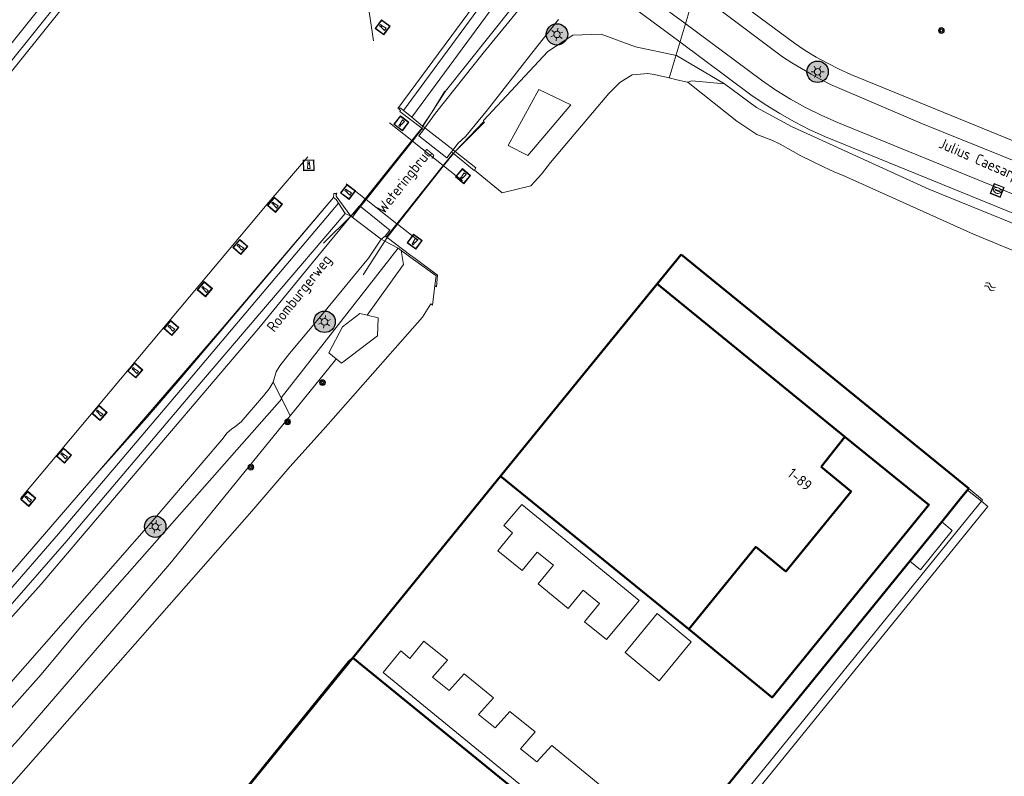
# Model space of a CAD drawing. Header units: metres. Extents: x 94279 to 96109, y 461866 to 463040.
# Tile 74 of 175: x 94981 to 95073, y 462661 to 462732. Entities that reach past the tile are written whole.
import ezdxf
from ezdxf.enums import TextEntityAlignment as Align

# ---------------------------------------------------------------- set-up
doc = ezdxf.new("R2010")
doc.units = ezdxf.units.M
doc.layers.get('0').update_dxf_attribs({"linetype": 'CONTINUOUS'})
for name, color, linetype, lineweight in [('B-WE-OV-LICHTMAST', 252, 'CONTINUOUS', 25), ('B_BEBOUWINGSGRENS_-1', 132, 'CONTINUOUS', 50), ('B_BEBOUWINGSGRENS_0', 132, 'CONTINUOUS', 50), ('B_OVERBOUWLIJN_LIJN_1', 132, 'CONTINUOUS', 50), ('G_GRENS_ALGEMEEN_0', 251, 'CONTINUOUS', 13), ('K_DUIKER_LIJN_-1', 251, 'CONTINUOUS', 13), ('K_KUNSTWERKGRENS_0', 251, 'CONTINUOUS', 13), ('K_KUNSTWERKGRENS_1', 251, 'CONTINUOUS', 13), ('K_STEIGER_1', 251, 'CONTINUOUS', 13), ('Q_BALUSTRADE_LIJN_1', 251, 'CONTINUOUS', 13), ('Q_BOOM_0', 251, 'CONTINUOUS', 13), ('Q_DAMWAND_0', 251, 'CONTINUOUS', 13), ('Q_DAMWAND_1', 251, 'CONTINUOUS', 13), ('Q_GELEIDEWERK_LIJN_0', 251, 'CONTINUOUS', 13), ('Q_KOLK_0', 251, 'CONTINUOUS', 13), ('Q_LICHTMAST_0', 251, 'CONTINUOUS', 13), ('Q_MEERPAAL_0', 251, 'CONTINUOUS', 13), ('S_GBKN_SYMBOOL_WATER_0', 251, 'CONTINUOUS', 13), ('T_CULTUURGRENS_0', 251, 'CONTINUOUS', 13), ('T_HEK_0', 251, 'CONTINUOUS', 13), ('T_MUUR_30CM_0', 251, 'CONTINUOUS', 13), ('T_MUUR_30CM_1', 251, 'CONTINUOUS', 13), ('T_WALBESCHERMING_0', 251, 'CONTINUOUS', 13), ('V_WEGGRENS_0', 251, 'CONTINUOUS', 13), ('W_WALBESCHERMING_LIJN_0', 251, 'CONTINUOUS', 13), ('W_WATERGRENS_0', 251, 'CONTINUOUS', 13), ('Z_GBKN_HUISNUMMER_0', 251, 'CONTINUOUS', 13), ('Z_KUNSTWERKNAAM_1', 251, 'CONTINUOUS', 13), ('Z_STRAATNAAM_0', 251, 'CONTINUOUS', 13)]:
    doc.layers.add(name, color=color, linetype=linetype, lineweight=lineweight)
doc.styles.get("Standard").update_dxf_attribs({"font": 'isocp.shx'})

# ---------------------------------------------------------------- blocks, each defined once
blk = doc.blocks.new('Q_LICHTMAST')
for points in [[(-0.26, 0.15), (-0.52, 0.3)], [(0, 0.3), (0, 0.6)], [(0.26, 0.15), (0.52, 0.3)], [(-0.26, -0.15), (-0.52, -0.3)], [(0, -0.3), (0, -0.6)], [(0.26, -0.15), (0.52, -0.3)]]:
    blk.add_lwpolyline(points)
blk.add_circle((0, 0), 0.3)
blk = doc.blocks.new('Q_KOLK')
blk.add_lwpolyline([(-0.5, 0.5), (0.5, 0.5), (0.5, -0.5), (-0.5, -0.5)], close=True)
for points in [[(-0.442, 0.464), (0.438, 0.464, -0.414214), (0.459, 0.442), (0.459, -0.437, -0.414214), (0.438, -0.459), (-0.442, -0.459, -0.414214), (-0.463, -0.437), (-0.463, 0.442, -0.414214), (-0.442, 0.464)], [(-0.345, 0.105, 0.380426), (-0.276, -0.18)], [(-0.008, 0.266, 0.240218), (-0.345, 0.105)], [(-0.194, 0.045, 0.853344), (-0.194, -0.032)], [(0.331, 0.111, 0.240191), (-0.008, 0.266)], [(0.185, -0.032, 0.849746), (0.185, 0.045)], [(0.267, -0.176, 0.380426), (0.331, 0.111)], [(-0.276, -0.18, 0.148452), (0.012, -0.257)], [(0.012, -0.257, 0.131742), (0.267, -0.176)]]:
    blk.add_lwpolyline(points, format="xyb")
for points in [[(-0.194, 0.045), (0.185, 0.045)], [(0.185, -0.032), (-0.194, -0.032)]]:
    blk.add_lwpolyline(points)
blk = doc.blocks.new('Q_BOOM')
for radius in [0.27, 0.18, 0.09]:
    blk.add_circle((0, 0), radius)
blk = doc.blocks.new('WATERSYMBOOL')
for points in [[(-0.5, 0.15), (-0.438, 0.212), (-0.312, 0.275), (-0.188, 0.275), (-0.062, 0.212), (0, 0.15), (0.062, 0.087), (0.188, 0.025), (0.312, 0.025), (0.438, 0.087), (0.5, 0.15)], [(-0.5, -0.15), (-0.438, -0.087), (-0.312, -0.025), (-0.188, -0.025), (-0.062, -0.087), (0, -0.15), (0.062, -0.212), (0.188, -0.275), (0.312, -0.275), (0.438, -0.212), (0.5, -0.15)]]:
    blk.add_lwpolyline(points)
blk = doc.blocks.new('Q_MEERPAAL')
for points in [[(-0.5, 0.5), (0.5, 0.5), (0.5, -0.5), (-0.5, -0.5)], [(-0.076, 0.32), (0.068, 0.32), (0.068, 0.17), (-0.076, 0.17)]]:
    blk.add_lwpolyline(points, close=True)
blk.add_lwpolyline([(-0.442, 0.464), (0.438, 0.464, -0.414214), (0.459, 0.442), (0.459, -0.437, -0.414214), (0.438, -0.459), (-0.442, -0.459, -0.414214), (-0.463, -0.437), (-0.463, 0.442), (-0.463, 0.444), (-0.463, 0.446), (-0.463, 0.448), (-0.462, 0.45), (-0.461, 0.451), (-0.46, 0.453), (-0.459, 0.455), (-0.458, 0.456), (-0.457, 0.457), (-0.456, 0.459), (-0.454, 0.46), (-0.453, 0.461), (-0.451, 0.462), (-0.449, 0.462), (-0.447, 0.463), (-0.446, 0.463), (-0.444, 0.464), (-0.442, 0.464)], format="xyb")
for points in [[(-0.076, 0.124), (-0.136, -0.311)], [(-0.076, 0.124), (0.068, 0.124)], [(0.068, 0.124), (0.122, -0.311)], [(-0.136, -0.311), (0.122, -0.311)]]:
    blk.add_lwpolyline(points)
blk = doc.blocks.new('LM')
at = {"linetype": 'ByBlock'}
h = blk.add_hatch(color=256, dxfattribs=at)
h.dxf.hatch_style = 1
edge = h.paths.add_edge_path()
edge.add_arc((0, 0), 1, 0, 360)
blk.add_circle((0, 0), 1, dxfattribs=at)

msp = doc.modelspace()

# ---------------------------------------------------------------- linework, layer by layer
at = {"layer": 'B_BEBOUWINGSGRENS_-1'}
for p, q in [((95042.837, 462710.149), (95032.812, 462697.836)), ((95069.695, 462688.298), (95042.837, 462710.149)), ((95032.812, 462697.836), (95026.12, 462689.616)), ((95026.12, 462689.616), (95025.998, 462689.466)), ((95025.998, 462689.466), (95012.195, 462672.512)), ((95069.058, 462687.515), (95069.695, 462688.298)), ((95067.176, 462685.202), (95069.058, 462687.515)), ((95064.196, 462681.541), (95067.176, 462685.202)), ((95038.761, 462650.288), (95064.196, 462681.541))]:
    msp.add_line(p, q, dxfattribs=at)
msp.add_lwpolyline([(95012.195, 462672.512), (95011.819, 462672.121), (94997.593, 462654.556)], dxfattribs=at)
at = {"layer": 'B_BEBOUWINGSGRENS_0'}
for p, q in [((95040.609, 462707.41), (95032.813, 462697.835)), ((95032.813, 462697.835), (95026.12, 462689.616)), ((95025.998, 462689.466), (95025.998, 462689.466)), ((95012.195, 462672.512), (94997.593, 462654.556)), ((95029.764, 462658.236), (95012.195, 462672.512))]:
    msp.add_line(p, q, dxfattribs=at)
for points in [[(95055.916, 462690.327), (95058.135, 462693.121), (95040.609, 462707.41)], [(95025.998, 462689.466), (95043.557, 462675.174), (95049.814, 462682.854), (95052.631, 462680.564), (95058.705, 462688.033), (95055.916, 462690.327)]]:
    msp.add_lwpolyline(points, dxfattribs=at)
at = {"layer": 'B_OVERBOUWLIJN_LIJN_1'}
msp.add_lwpolyline([(95058.135, 462693.121), (95065.973, 462686.78), (95051.341, 462668.806), (95043.557, 462675.174)], dxfattribs=at)
at = {"layer": 'G_GRENS_ALGEMEEN_0'}
for p, q in [((95027.667, 462738.165), (95016.937, 462723.566)), ((95018.727, 462722.122), (95017.722, 462722.945)), ((95018.752, 462722.102), (95018.727, 462722.122)), ((95018.943, 462721.947), (95018.752, 462722.102)), ((95021.761, 462719.748), (95021.576, 462719.893)), ((95021.761, 462719.748), (95021.773, 462719.738)), ((95010.883, 462714.922), (94996.615, 462698.07)), ((95010.883, 462714.922), (95011.482, 462713.95)), ((95011.482, 462713.95), (95012.02, 462713.726)), ((95012.02, 462713.726), (95012.02, 462713.726)), ((95014.843, 462711.571), (95015.185, 462711.387)), ((95015.185, 462711.387), (95016.432, 462710.717)), ((95016.432, 462710.717), (95016.719, 462710.509)), ((95017.514, 462709.934), (95016.719, 462710.509)), ((95064.195, 462681.542), (95064.196, 462681.541)), ((95064.196, 462681.541), (95065.18, 462680.727))]:
    msp.add_line(p, q, dxfattribs=at)
for points in [[(94879.157, 462619.758), (94898.759, 462638.676), (94918.919, 462659.164), (94938.78, 462680.348), (94957.737, 462701.506), (94975.249, 462721.899), (94992.043, 462742.841), (94995.156, 462748.136), (94997.49, 462751.162)], [(95016.937, 462723.566), (95016.625, 462723.812), (95016.53, 462723.685)], [(95017.722, 462722.945), (95017.224, 462723.344), (95016.937, 462723.566)], [(95021.773, 462719.738), (95023.703, 462718.228), (95023.561, 462718.001)], [(95010.414, 462715.453), (95010.65, 462715.266), (95010.883, 462714.922)], [(94996.615, 462698.07), (94984.752, 462684.088), (94979.663, 462678.222)]]:
    msp.add_lwpolyline(points, dxfattribs=at)
at = {"layer": 'K_DUIKER_LIJN_-1'}
msp.add_line((95045.895, 462740.537), (95041.719, 462726.597), dxfattribs=at)
at = {"layer": 'K_KUNSTWERKGRENS_0'}
for p, q in [((95012.02, 462713.726), (95014.843, 462711.571)), ((95014.843, 462711.571), (95015.233, 462711.855))]:
    msp.add_line(p, q, dxfattribs=at)
at = {"layer": 'K_KUNSTWERKGRENS_1'}
for p, q in [((95018.683, 462721.891), (95017.764, 462720.728)), ((95018.943, 462721.947), (95018.816, 462721.785)), ((95021.576, 462719.893), (95018.943, 462721.947)), ((95017.764, 462720.728), (95013.451, 462715.267)), ((95021.432, 462719.713), (95021.576, 462719.893)), ((95020.635, 462718.442), (95021.562, 462719.61)), ((95016.321, 462713.006), (95020.635, 462718.442)), ((95013.451, 462715.267), (95012.93, 462714.607))]:
    msp.add_line(p, q, dxfattribs=at)
for points in [[(95012.93, 462714.607), (95012.494, 462714.055), (95012.167, 462713.614), (95012.284, 462713.525), (95014.843, 462711.571)], [(95015.233, 462711.855), (95015.342, 462711.773), (95016.321, 462713.006)]]:
    msp.add_lwpolyline(points, dxfattribs=at)
at = {"layer": 'K_STEIGER_1'}
for p, q in [((95069.058, 462687.515), (95067.175, 462685.203)), ((95071.482, 462686.616), (95070.865, 462687.109)), ((95007.516, 462608.082), (95071.482, 462686.616))]:
    msp.add_line(p, q, dxfattribs=at)
msp.add_lwpolyline([(95070.865, 462687.109), (95069.57, 462688.144), (95069.058, 462687.515)], dxfattribs=at)
at = {"layer": 'Q_BALUSTRADE_LIJN_1'}
for p, q in [((95020.807, 462725.366), (95019.605, 462723.457)), ((95019.605, 462723.457), (95018.752, 462722.102)), ((95018.639, 462721.924), (95017.716, 462720.766)), ((95021.773, 462719.738), (95024.489, 462722.491)), ((95017.716, 462720.766), (95013.376, 462715.326)), ((95020.685, 462718.403), (95021.609, 462719.571)), ((95016.38, 462712.959), (95020.685, 462718.403)), ((95013.376, 462715.326), (95012.853, 462714.669)), ((95012.02, 462713.726), (95009.464, 462711.207)), ((95012.022, 462713.728), (95012.02, 462713.726)), ((95012.02, 462713.726), (95012.02, 462713.726)), ((95015.404, 462711.726), (95016.38, 462712.959)), ((95013.16, 462708.245), (95015.185, 462711.387))]:
    msp.add_line(p, q, dxfattribs=at)
for points in [[(95018.752, 462722.102), (95018.64, 462721.925), (95018.639, 462721.924)], [(95021.609, 462719.571), (95021.611, 462719.574), (95021.773, 462719.738)], [(95012.853, 462714.669), (95012.398, 462714.099), (95012.022, 462713.728)], [(95015.185, 462711.387), (95015.401, 462711.722), (95015.404, 462711.726)]]:
    msp.add_lwpolyline(points, dxfattribs=at)
at = {"layer": 'Q_DAMWAND_0'}
for p, q in [((95018.639, 462721.924), (95018.683, 462721.891)), ((95021.562, 462719.61), (95021.609, 462719.571)), ((95010.642, 462715.832), (95010.644, 462715.567)), ((95010.644, 462715.567), (95012.02, 462713.726)), ((95012.93, 462714.607), (95012.853, 462714.669)), ((95012.022, 462713.728), (95012.02, 462713.726)), ((95012.02, 462713.726), (95012.02, 462713.726)), ((95015.404, 462711.726), (95015.233, 462711.855))]:
    msp.add_line(p, q, dxfattribs=at)
for points in [[(95016.53, 462723.685), (95016.657, 462723.573), (95016.587, 462723.478), (95018.639, 462721.924)], [(95018.816, 462721.785), (95018.364, 462721.218), (95020.543, 462719.506)], [(95020.543, 462719.506), (95020.988, 462719.156), (95021.432, 462719.713)], [(95021.609, 462719.571), (95023.538, 462717.962), (95023.561, 462718.001)], [(95023.561, 462718.001), (95026.133, 462715.886), (95028.831, 462716.55)], [(95012.853, 462714.669), (95012.82, 462714.695), (95012.022, 462713.728)], [(95015.233, 462711.855), (95015.671, 462712.417), (95012.93, 462714.607)], [(95017.892, 462709.847), (95017.634, 462710.036), (95015.404, 462711.726)], [(95019.866, 462707.246), (95019.98, 462708.153), (95017.514, 462709.934)], [(95017.892, 462709.847), (95020.115, 462708.219), (95020.009, 462707.134)], [(95019.495, 462705.526), (95019.637, 462705.419), (95019.866, 462707.246)]]:
    msp.add_lwpolyline(points, dxfattribs=at)
at = {"layer": 'Q_DAMWAND_1'}
for p, q in [((95018.816, 462721.785), (95018.683, 462721.891)), ((95021.562, 462719.61), (95021.432, 462719.713))]:
    msp.add_line(p, q, dxfattribs=at)
at = {"layer": 'Q_GELEIDEWERK_LIJN_0'}
for p, q in [((95017.716, 462720.766), (95015.633, 462722.425)), ((95017.764, 462720.728), (95017.716, 462720.766)), ((95020.635, 462718.442), (95017.764, 462720.728)), ((95020.685, 462718.403), (95020.635, 462718.442)), ((95022.449, 462716.998), (95020.685, 462718.403)), ((95013.376, 462715.326), (95011.591, 462716.732)), ((95013.451, 462715.267), (95013.376, 462715.326)), ((95016.321, 462713.006), (95013.451, 462715.267)), ((95016.38, 462712.959), (95016.321, 462713.006)), ((95018.269, 462711.471), (95016.38, 462712.959))]:
    msp.add_line(p, q, dxfattribs=at)
for points in [[(95014.154, 462730.065), (95013.736, 462732.77), (95014.51, 462737.719), (95019.208, 462747.111)], [(94981.192, 462687.364), (95004.383, 462715.038), (95007.998, 462719.24)]]:
    msp.add_lwpolyline(points, dxfattribs=at)
at = {"layer": 'T_CULTUURGRENS_0'}
for p, q in [((95017.722, 462722.945), (95028.263, 462737.283)), ((95018.727, 462722.122), (95019.605, 462723.457)), ((95005.529, 462696.752), (95016.432, 462710.717)), ((95004.769, 462698.239), (95005.529, 462696.752)), ((95005.529, 462696.752), (95005.574, 462696.662)), ((95005.574, 462696.662), (95006.358, 462695.091))]:
    msp.add_line(p, q, dxfattribs=at)
for points in [[(94878.474, 462620.488), (94898.055, 462639.387), (94918.198, 462659.857), (94938.043, 462681.024), (94956.985, 462702.165), (94974.479, 462722.538), (94991.218, 462743.41), (94994.326, 462748.697), (94996.098, 462750.995)], [(95019.605, 462723.457), (95020.862, 462725.369), (95029.195, 462735.851), (95029.116, 462735.932)], [(95046.887, 462726.054), (95042.403, 462728.692), (95038.584, 462729.507), (95035.389, 462730.71), (95032.737, 462730.591), (95030.42, 462729.078), (95024.419, 462722.658), (95024.433, 462722.544), (95021.761, 462719.748)], [(95046.887, 462726.054), (95043.841, 462726.334), (95043.481, 462726.217)], [(95032.561, 462724.101), (95029.572, 462725.546), (95026.701, 462720.323), (95028.548, 462719.383), (95032.561, 462724.101)], [(95083.086, 462709.871), (95082.984, 462709.591), (95082.338, 462709.625), (95080.432, 462710.347), (95065.961, 462716.224), (95053.144, 462722.069), (95049.866, 462723.864), (95046.887, 462726.054)], [(94875.591, 462569.984), (94876.043, 462570.793), (94879.981, 462574.451), (94886.266, 462580.724), (94893.017, 462587.368), (94903.882, 462598.089), (94916.814, 462610.599), (94925.984, 462619.622), (94936.528, 462630.432), (94948.955, 462643.303), (94958.145, 462652.912), (94962.605, 462657.725), (94965.913, 462661.29), (94976.787, 462673.381), (94980.418, 462677.567), (94985.511, 462683.437), (94997.378, 462697.423), (95011.482, 462713.95)], [(95016.719, 462710.509), (95016.927, 462709.199), (95013.555, 462704.469)], [(95013.555, 462704.469), (95012.872, 462704.631), (95011.26, 462703.388), (95009.984, 462700.97), (95010.662, 462700.41)], [(95013.555, 462704.469), (95014.568, 462704.228), (95014.518, 462702.548), (95011.142, 462700.013), (95010.662, 462700.41)], [(95010.662, 462700.41), (95010.509, 462700.196), (95006.358, 462695.091)], [(95005.574, 462696.662), (94986.966, 462675.547), (94983.111, 462670.962)], [(95006.358, 462695.091), (94995.133, 462681.284), (94981.013, 462664.873), (94967.181, 462649.783), (94942.649, 462623.46), (94929.928, 462610.275), (94927.611, 462608.044)], [(94983.111, 462670.962), (94967.213, 462653.089), (94952.211, 462636.988), (94929.981, 462614.042), (94925.743, 462610.012), (94917.3, 462603.73), (94903.728, 462589.878), (94902.489, 462588.136), (94901.489, 462585.868), (94900.907, 462584.082)]]:
    msp.add_lwpolyline(points, dxfattribs=at)
at = {"layer": 'T_HEK_0'}
msp.add_line((95067.176, 462685.202), (95067.175, 462685.203), dxfattribs=at)
msp.add_lwpolyline([(95065.18, 462680.727), (95068.15, 462684.397), (95067.176, 462685.202)], dxfattribs=at)
at = {"layer": 'T_MUUR_30CM_0'}
msp.add_line((95069.695, 462688.298), (95067.175, 462685.203), dxfattribs=at)
at = {"layer": 'T_MUUR_30CM_1'}
for p, q in [((95067.175, 462685.203), (95064.195, 462681.542)), ((95064.195, 462681.542), (95038.758, 462650.29))]:
    msp.add_line(p, q, dxfattribs=at)
at = {"layer": 'T_WALBESCHERMING_0'}
for p, q in [((95043.481, 462726.217), (95043.673, 462726.064)), ((95028.831, 462716.55), (95029.167, 462716.918))]:
    msp.add_line(p, q, dxfattribs=at)
for points in [[(95029.167, 462716.918), (95029.828, 462717.642), (95030.664, 462718.72), (95036.105, 462725.169), (95037.113, 462726.195), (95038.287, 462726.915), (95038.706, 462726.943)], [(95038.706, 462726.943), (95039.747, 462727.014), (95040.34, 462726.937), (95041.862, 462726.582), (95042.332, 462726.472), (95043.41, 462726.22), (95043.481, 462726.217)], [(95043.673, 462726.064), (95048.054, 462722.571), (95049.925, 462721.333), (95051.322, 462720.808), (95052.105, 462720.432), (95054.022, 462719.337), (95056.143, 462718.318), (95057.177, 462717.822), (95057.921, 462717.549), (95070.128, 462712.023), (95075.706, 462709.744), (95080.183, 462708.306), (95081.822, 462707.927), (95082.366, 462707.857), (95082.898, 462707.831), (95083.873, 462707.927), (95084.727, 462708.221), (95085.008, 462708.37)], [(94929.261, 462606.358), (94947.14, 462624.336), (94961.627, 462639.877), (94968.275, 462647.306), (94979.429, 462659.621), (95002.769, 462686.202), (95006.341, 462690.328), (95009.45, 462693.787), (95018.72, 462704.299), (95019.495, 462705.526)]]:
    msp.add_lwpolyline(points, dxfattribs=at)
at = {"layer": 'V_WEGGRENS_0'}
for p, q in [((95026.317, 462684.846), (95027.112, 462684.177)), ((95037.626, 462672.997), (95040.804, 462670.351))]:
    msp.add_line(p, q, dxfattribs=at)
for points in [[(95078.398, 462717.078), (95065.38, 462722.342), (95056.794, 462725.999), (95055.876, 462726.476), (95054.969, 462726.973), (95054.074, 462727.492), (95053.191, 462728.032), (95052.321, 462728.592), (95043.986, 462734.857), (95039.753, 462738.039), (95039.411, 462738.359), (95039.119, 462738.725), (95038.884, 462739.13), (95038.71, 462739.565), (95038.601, 462740.021), (95038.56, 462740.487), (95038.586, 462740.955), (95038.681, 462741.414), (95038.841, 462741.854), (95039.064, 462742.266)], [(95040.68, 462739.344), (95044.422, 462736.556), (95053.43, 462729.844), (95054.435, 462729.183), (95055.465, 462728.561), (95056.517, 462727.978), (95057.591, 462727.436), (95058.684, 462726.934), (95079.625, 462718.366)], [(95033.696, 462734.963), (95034.016, 462735.304), (95034.383, 462735.595), (95034.789, 462735.828), (95035.225, 462736), (95035.681, 462736.105), (95036.147, 462736.143), (95036.614, 462736.111), (95037.072, 462736.012), (95037.509, 462735.846), (95037.918, 462735.618), (95043.179, 462731.715), (95050.355, 462726.392), (95051.682, 462725.478), (95053.052, 462724.63), (95054.461, 462723.849), (95055.907, 462723.137), (95057.385, 462722.496), (95083.817, 462711.702)], [(95083.194, 462710.17), (95056.324, 462721.118), (95054.866, 462721.782), (95053.439, 462722.508), (95052.044, 462723.296), (95050.686, 462724.145), (95049.365, 462725.051), (95042.731, 462729.97), (95036.9, 462734.293), (95035.058, 462733.922), (95033.696, 462734.963)], [(95018.943, 462721.947), (95019.92, 462723.331), (95024.361, 462728.915), (95027.618, 462732.881), (95028.69, 462734.177)], [(95031.394, 462732.052), (95028.801, 462728.773), (95024.79, 462723.643), (95022.76, 462721.184), (95022.024, 462720.493), (95021.576, 462719.893)], [(94875.888, 462569.791), (94876.863, 462570.604), (94882.247, 462576.419), (94893.276, 462587.246), (94929.74, 462622.78), (94953.2, 462646.31), (94969.32, 462663.97), (94983.12, 462679.39), (94989.786, 462687.221), (95003.442, 462703.251), (95008.34, 462709.279), (95012.02, 462713.726)], [(95014.843, 462711.571), (95013.668, 462709.801), (95009.043, 462704.157), (95006.31, 462700.916), (95005.395, 462699.747), (95005.066, 462699.181), (95004.769, 462698.239)], [(95004.769, 462698.239), (95004.41, 462697.613), (95003.88, 462696.947), (95001.797, 462694.525), (95001.198, 462694.074), (95000.881, 462693.854), (95000.497, 462693.492), (94999.993, 462692.86), (94993.388, 462685.13), (94976.704, 462666.147), (94962.853, 462650.854)], [(95027.112, 462684.177), (95025.738, 462682.499), (95028.002, 462680.646), (95029.422, 462682.381), (95030.939, 462681.138), (95029.519, 462679.403), (95032.304, 462677.124), (95033.7, 462678.83), (95035.22, 462677.586), (95033.824, 462675.88), (95035.872, 462674.203), (95038.941, 462677.851), (95027.981, 462686.823), (95026.317, 462684.846)], [(95040.804, 462670.351), (95043.779, 462673.984), (95040.601, 462676.63), (95037.626, 462672.997)], [(95026.877, 462667.506), (95025.492, 462665.976), (95023.948, 462667.217), (95025.324, 462668.775), (95022.591, 462671.008), (95021.201, 462669.473), (95019.657, 462670.714), (95021.038, 462672.277), (95018.847, 462674.068), (95017.529, 462672.455), (95016.675, 462673.151), (95015.031, 462671.134), (95032.49, 462656.869), (95035.449, 462660.502), (95030.778, 462664.319)], [(95030.778, 462664.319), (95029.392, 462662.789), (95027.848, 462664.03), (95029.225, 462665.588), (95026.877, 462667.506)]]:
    msp.add_lwpolyline(points, dxfattribs=at)
at = {"layer": 'W_WALBESCHERMING_LIJN_0'}
msp.add_line((95010.644, 462715.567), (95010.71, 462715.88), dxfattribs=at)
for points in [[(95027.357, 462738.604), (95016.415, 462723.773), (95016.53, 462723.685)], [(94978.861, 462678.787), (94988.357, 462689.741), (94993.028, 462694.954), (94996.088, 462698.53), (94999.21, 462702.218), (95010.414, 462715.453)]]:
    msp.add_lwpolyline(points, dxfattribs=at)
at = {"layer": 'W_WATERGRENS_0'}
for p, q in [((95040.609, 462707.41), (95042.837, 462710.149)), ((95042.837, 462710.149), (95065.361, 462691.824)), ((95019.866, 462707.246), (95020.009, 462707.134)), ((95065.361, 462691.824), (95069.695, 462688.298)), ((95012.195, 462672.512), (95025.998, 462689.466)), ((95069.695, 462688.298), (95070.981, 462687.252)), ((95070.865, 462687.109), (95006.423, 462607.851)), ((95070.981, 462687.252), (95070.865, 462687.109))]:
    msp.add_line(p, q, dxfattribs=at)
for points in [[(94998.517, 462751.356), (94998.272, 462750.122), (94994.983, 462746.184), (94991.813, 462741.537), (94987.934, 462736.675), (94986.68, 462735.103), (94979.593, 462726.255), (94974.771, 462720.307), (94974.091, 462719.469), (94967.437, 462711.738), (94963.304, 462706.682), (94960.677, 462703.414), (94955.32, 462697.44), (94955.208, 462697.311)], [(94978.861, 462678.787), (95000, 462703.197), (95010.414, 462715.453)], [(95010.642, 462715.832), (95010.429, 462715.825), (95010.414, 462715.453)]]:
    msp.add_lwpolyline(points, dxfattribs=at)

# ---------------------------------------------------------------- block references
at = {"layer": 'B-WE-OV-LICHTMAST'}
for p in [(95031.261, 462730.676), (95055.585, 462727.184), (95009.57, 462703.859), (94993.774, 462684.741)]:
    msp.add_blockref('LM', p, dxfattribs=at)
at = {"layer": 'Q_BOOM_0'}
for p, rotation in [((95067.137, 462731.036), 157.748099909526), ((95009.376, 462698.182), 50.88459864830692), ((95006.128, 462694.512), 50.88911655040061), ((95002.699, 462690.301), 50.88911655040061)]:
    msp.add_blockref('Q_BOOM', p, dxfattribs=dict(at, rotation=rotation))
at = {"layer": 'Q_KOLK_0', "rotation": 157.7864353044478}
msp.add_blockref('Q_KOLK', (95072.349, 462716.118), dxfattribs=at)
at = {"layer": 'Q_LICHTMAST_0'}
for p, rotation in [((95031.261, 462730.676), 51.66340954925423), ((95055.585, 462727.184), 151.2790076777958), ((95009.57, 462703.859), 50.66694826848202), ((94993.774, 462684.741), 48.68803165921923)]:
    msp.add_blockref('Q_LICHTMAST', p, dxfattribs=dict(at, rotation=rotation))
at = {"layer": 'Q_MEERPAAL_0'}
for p, rotation in [((95014.999, 462731.345), 53.58087373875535), ((95016.742, 462722.382), 142.86857912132), ((95008.094, 462718.47), 1.882282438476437), ((95022.496, 462717.449), 140.1716200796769), ((95011.768, 462715.983), 53.13950107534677), ((95004.936, 462714.777), 49.64523535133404), ((95017.983, 462711.34), 142.8523944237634), ((95001.707, 462710.844), 49.64523535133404), ((94998.399, 462706.904), 49.64523535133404), ((94995.271, 462703.28), 49.10751757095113), ((94991.896, 462699.327), 49.10751757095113), ((94988.569, 462695.362), 49.10751757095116), ((94985.259, 462691.369), 49.10751757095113), ((94981.921, 462687.343), 49.10751757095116)]:
    msp.add_blockref('Q_MEERPAAL', p, dxfattribs=dict(at, rotation=rotation))
at = {"layer": 'S_GBKN_SYMBOOL_WATER_0', "rotation": 157.776578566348}
msp.add_blockref('WATERSYMBOOL', (95071.659, 462707.133), dxfattribs=at)

# ---------------------------------------------------------------- texts
at = {"layer": 'Z_GBKN_HUISNUMMER_0'}
msp.add_text('1-89', height=1, rotation=320.9, dxfattribs=at).set_placement((95053.931, 462689.163), align=Align.MIDDLE)
at = {"layer": 'Z_KUNSTWERKNAAM_1', "linetype": 'Continuous'}
msp.add_text('Weteringbrug', height=1, rotation=51.61754, dxfattribs=at).set_placement((95017.128, 462716.969), align=Align.MIDDLE)
at = {"layer": 'Z_STRAATNAAM_0', "linetype": 'Continuous'}
for s, rotation, p in [('Julius Caesarpad', 336.41004, (95071.23, 462718.599)), ('Roomburgerweg', 51.49222, (95007.312, 462706.439))]:
    msp.add_text(s, height=1, rotation=rotation, dxfattribs=at).set_placement(p, align=Align.MIDDLE)

doc.saveas('drawing.dxf')
